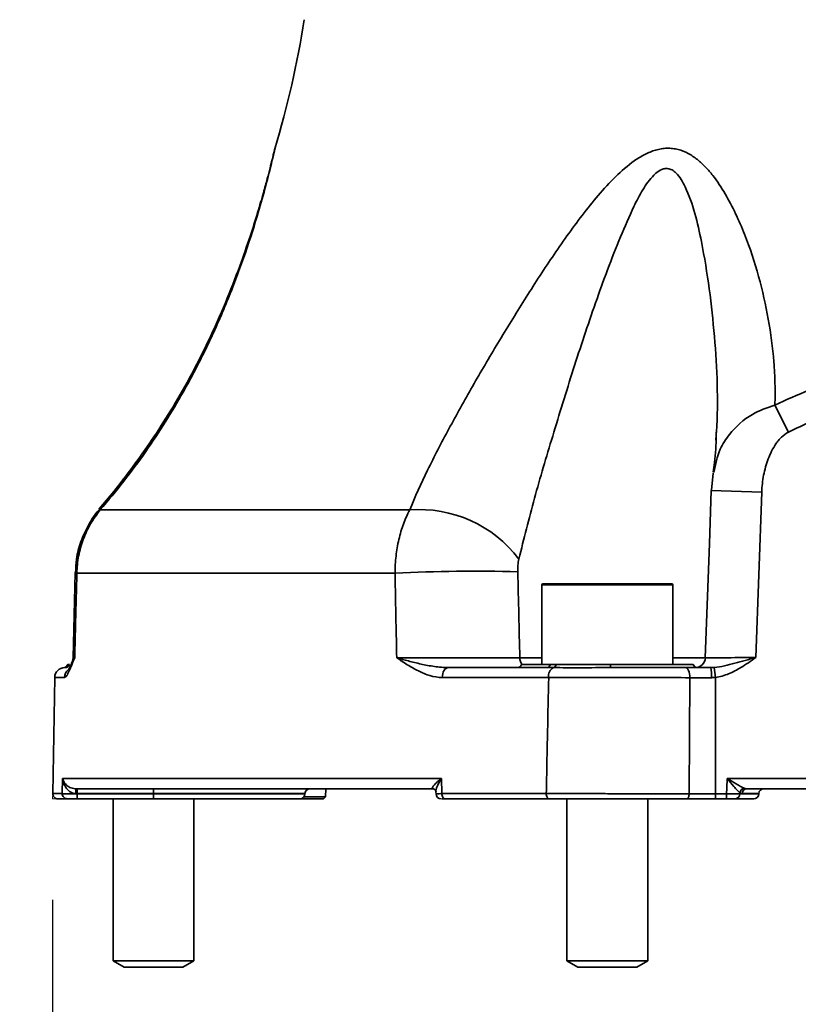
# Model space of a CAD drawing. Header units: millimetres. Extents: x 0 to 297, y 0 to 209.
# Tile 6 of 39: x 81.72 to 89.44, y 16.6 to 26.36. Entities that reach past the tile are written whole.
import ezdxf

# ---------------------------------------------------------------- set-up
doc = ezdxf.new("R2010")
doc.units = ezdxf.units.MM
doc.linetypes.add('CENTERX2', pattern=[20.32, 12.7, -2.54, 2.54, -2.54])
doc.layers.add('图层0', color=7, linetype='Continuous')
doc.styles.add('SLDTEXTSTYLE2', font='TXT', dxfattribs={"width": 0.7})
doc.dimstyles.new('SLDDIMSTYLE0', dxfattribs={"dimtxt": 4.5, "dimasz": 3, "dimexe": 0, "dimexo": 0.0625, "dimgap": 1.125, "dimtad": 2, "dimlfac": 10, "dimrnd": 1e-09, "dimzin": 12, "dimdsep": 46, "dimtxsty": 'SLDTEXTSTYLE2', "dimsah": 1, "dimcen": 0.09, "dimadec": 0, "dimazin": 3, "dimtfac": 1, "dimtofl": 0, "dimtmove": 0, "dimatfit": 3, "dimfxl": 0, "dimfrac": 2, "dimtolj": 1, "dimtzin": 12, "dimarcsym": 0})
doc.dimstyles.new('SLDDIMSTYLE12', dxfattribs={"dimtxt": 4.5, "dimasz": 3, "dimexe": 0, "dimexo": 0.0625, "dimgap": 1.125, "dimtad": 0, "dimtih": 1, "dimtoh": 1, "dimlfac": 2, "dimrnd": 1e-09, "dimzin": 12, "dimdsep": 46, "dimtxsty": 'SLDTEXTSTYLE2', "dimblk1": 'NONE', "dimblk2": 'NONE', "dimsah": 1, "dimcen": 0, "dimadec": 0, "dimazin": 3, "dimtfac": 1, "dimtmove": 0, "dimatfit": 3, "dimldrblk": 'NONE', "dimfxl": 0, "dimfrac": 2, "dimtolj": 1, "dimtzin": 12, "dimarcsym": 0})
doc.dimstyles.new('SLDDIMSTYLE6', dxfattribs={"dimtxt": 3.5, "dimasz": 3, "dimexe": 0, "dimexo": 0.0625, "dimgap": 0.875, "dimtad": 0, "dimtih": 1, "dimtoh": 1, "dimlfac": 3, "dimrnd": 1e-09, "dimzin": 12, "dimdsep": 46, "dimtxsty": 'SLDTEXTSTYLE2', "dimblk1": 'NONE', "dimblk2": 'NONE', "dimsah": 1, "dimcen": 0, "dimadec": 0, "dimazin": 3, "dimtol": 1, "dimtp": 0.03, "dimtfac": 1, "dimtmove": 0, "dimatfit": 3, "dimldrblk": 'NONE', "dimfxl": 0, "dimfrac": 2, "dimtolj": 1, "dimarcsym": 0})

# ---------------------------------------------------------------- blocks, each defined once
blk = doc.blocks.new('_D')
at = {"layer": '图层0'}
for p, q in [((82.0444, 17.6365), (82.0444, 9.395)), ((102.0444, 17.6365), (102.0444, 9.395)), ((102.0444, 10.395), (82.0444, 10.395))]:
    blk.add_line(p, q, dxfattribs=at)
for points in [[(82.0444, 10.395), (85.0444, 9.945), (85.0444, 10.845)], [(102.0444, 10.395), (99.0444, 10.845), (99.0444, 9.945)]]:
    blk.add_solid(points, dxfattribs=at)
at = {"layer": '图层0', "char_height": 4.5, "attachment_point": 1, "style": 'SLDTEXTSTYLE2'}
for s, insert in [('%%c', (85.6285, 16.1958)), ('200', (90.6041, 16.1958))]:
    blk.add_mtext(s, dxfattribs=dict(at, insert=insert))
blk = doc.blocks.new('_D_4')
at = {"layer": '图层0'}
for p, q in [((69.6844, 44.6365), (48.2645, 44.6365)), ((49.2645, 18.6365), (49.2645, 44.6365)), ((81.0953, 18.6365), (48.2645, 18.6365))]:
    blk.add_line(p, q, dxfattribs=at)
for points in [[(49.2645, 44.6365), (48.8145, 41.6365), (49.7145, 41.6365)], [(49.2645, 18.6365), (49.7145, 21.6365), (48.8145, 21.6365)]]:
    blk.add_solid(points, dxfattribs=at)
at = {"layer": '图层0', "insert": (43.4636, 27.7083), "char_height": 4.5, "attachment_point": 1, "rotation": 90, "style": 'SLDTEXTSTYLE2'}
blk.add_mtext('260', dxfattribs=at)
blk = doc.blocks.new('_D_5')
at = {"layer": '图层0'}
for p, q in [((88.8278, 193.8365), (40.984, 193.8365)), ((41.984, 193.8365), (41.984, 18.6365)), ((81.0953, 18.6365), (40.984, 18.6365))]:
    blk.add_line(p, q, dxfattribs=at)
for start, end in [(63.43495, 116.56505), (243.43495, 296.56505)]:
    blk.add_arc((39.3652, 106.2365), 5.8557, start, end, dxfattribs=at)
for points in [[(41.984, 193.8365), (41.534, 190.8365), (42.434, 190.8365)], [(41.984, 18.6365), (42.434, 21.6365), (41.534, 21.6365)]]:
    blk.add_solid(points, dxfattribs=at)
at = {"layer": '图层0', "insert": (36.1832, 100.999), "char_height": 4.5, "attachment_point": 1, "rotation": 90, "style": 'SLDTEXTSTYLE2'}
blk.add_mtext('1752', dxfattribs=at)
blk = doc.blocks.new('_D_9')
at = {"layer": '图层0'}
for p, q in [((75.2344, 99.2365), (75.2344, 91.476)), ((75.2344, 92.476), (54.7176, 92.476)), ((75.2344, 92.476), (92.0444, 92.476))]:
    blk.add_line(p, q, dxfattribs=at)
for points in [[(75.2344, 92.476), (78.2344, 92.026), (78.2344, 92.926)], [(92.0444, 92.476), (89.0444, 92.926), (89.0444, 92.026)]]:
    blk.add_solid(points, dxfattribs=at)
at = {"layer": '图层0', "insert": (54.7176, 98.2768), "char_height": 4.5, "attachment_point": 1, "style": 'SLDTEXTSTYLE2'}
blk.add_mtext('168.1', dxfattribs=at)
blk = doc.blocks.new('_D_10')
at = {"layer": '图层0'}
for p, q in [((72.1844, 37.7365), (72.1844, 30.6365)), ((72.1844, 31.6365), (54.7176, 31.6365)), ((72.1844, 31.6365), (92.0444, 31.6365))]:
    blk.add_line(p, q, dxfattribs=at)
for points in [[(72.1844, 31.6365), (75.1844, 31.1865), (75.1844, 32.0865)], [(92.0444, 31.6365), (89.0444, 32.0865), (89.0444, 31.1865)]]:
    blk.add_solid(points, dxfattribs=at)
at = {"layer": '图层0', "insert": (54.7176, 37.4373), "char_height": 4.5, "attachment_point": 1, "style": 'SLDTEXTSTYLE2'}
blk.add_mtext('198.6', dxfattribs=at)
blk = doc.blocks.new('SW_SYMBOL_HOLE_DEPTH')
at = {"layer": '图层0', "color": 0}
for p, q in [((0, 875), (800, 875)), ((400, 875), (400, 75)), ((100, 555), (400, 75)), ((700, 555), (400, 75))]:
    blk.add_line(p, q, dxfattribs=at)
blk = doc.blocks.new('_D_21')
at = {"layer": '图层0'}
blk.add_line((195.0973, 122.1396), (174.0437, 122.1396), dxfattribs=at)
at = {"layer": '图层0', "xscale": 0.004072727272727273, "yscale": 0.004072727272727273, "zscale": 0.004072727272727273}
blk.add_blockref('SW_SYMBOL_HOLE_DEPTH', (187.8067, 122.426), dxfattribs=at)
at = {"layer": '图层0', "attachment_point": 1, "style": 'SLDTEXTSTYLE2'}
for s, insert, char_height in [('0.03', (183.1512, 127.2914), 2), ('+', (181.9873, 127.2914), 2), ('%%c', (174.0437, 126.6514), 3.5), ('4', (177.9137, 126.6514), 3.5), ('6', (191.473, 126.6514), 3.5), ('0', (183.1512, 124.9636), 2)]:
    blk.add_mtext(s, dxfattribs=dict(at, insert=insert, char_height=char_height))
blk = doc.blocks.new('_None')
blk = doc.blocks.new('_D_27')
at = {"layer": '图层0'}
blk.add_line((171.8805, 92.4028), (149.6049, 92.4028), dxfattribs=at)
at = {"layer": '图层0', "char_height": 4.5, "attachment_point": 1, "style": 'SLDTEXTSTYLE2'}
for s, insert in [('%%c', (160.0799, 98.2036)), ('PCD', (149.6049, 98.2036)), ('50', (165.0555, 98.2036))]:
    blk.add_mtext(s, dxfattribs=dict(at, insert=insert))

msp = doc.modelspace()

# ---------------------------------------------------------------- linework, layer by layer
at = {"color": 7, "linetype": 'Continuous', "lineweight": 35}
for p, q in [((89.205916, 22.538324), (89.339254, 22.268478)), ((88.622453, 22.241138), (88.6211, 22.189921)), ((88.592797, 21.864516), (88.575779, 21.693444)), ((89.07493, 21.675064), (89.016534, 20.036468)), ((82.517231, 21.498403), (85.584558, 21.498403)), ((82.268908, 20.878129), (82.248032, 20.034284)), ((85.439193, 20.872172), (82.284686, 20.872172)), ((86.894396, 20.756468), (86.894396, 19.966468)), ((86.904396, 20.766468), (88.184396, 20.766468)), ((88.194396, 19.966468), (88.194396, 20.756468)), ((82.167013, 19.936468), (82.185365, 19.936468)), ((82.211895, 19.966468), (82.194396, 19.966468)), ((85.968648, 19.936468), (86.949095, 19.936468)), ((86.694396, 19.966468), (86.979547, 19.966468)), ((86.979547, 19.966468), (87.035587, 19.966468)), ((87.035587, 19.966468), (87.576034, 19.966468)), ((87.576034, 19.966468), (88.394396, 19.966468)), ((88.319558, 19.936468), (88.570362, 19.936468)), ((88.615806, 19.839378), (88.603786, 19.937923)), ((82.065373, 19.838213), (82.045284, 18.687341)), ((86.96288, 19.838213), (85.907156, 19.838213)), ((88.361879, 19.836468), (88.35563, 18.686468)), ((88.576854, 19.836468), (88.361879, 19.836468)), ((88.615806, 19.839378), (88.615806, 18.686468)), ((82.139883, 18.687341), (82.143285, 18.838213)), ((82.143285, 18.838213), (85.900865, 18.838213)), ((85.900865, 18.838213), (85.903801, 18.687341)), ((88.732302, 18.836468), (95.35649, 18.836468)), ((85.814151, 18.736468), (82.270184, 18.736468)), ((82.288637, 18.736468), (82.288637, 18.688213)), ((83.044396, 18.736468), (83.044396, 18.688213)), ((84.750865, 18.656456), (84.753659, 18.736468)), ((85.814151, 18.736468), (85.816497, 18.736401)), ((95.162406, 18.736468), (88.926386, 18.736468)), ((82.189402, 18.636468), (82.095276, 18.636468)), ((82.288637, 18.688213), (82.288559, 18.684723)), ((82.288559, 18.636468), (82.288559, 18.684723)), ((82.288559, 18.684723), (83.044396, 18.684723)), ((83.044396, 18.636468), (82.288559, 18.636468)), ((83.044396, 18.688213), (82.288637, 18.688213)), ((82.644396, 18.636468), (82.644396, 17.028966)), ((83.044396, 18.688213), (83.044396, 18.684723)), ((83.044396, 18.684723), (83.044396, 18.636468)), ((84.496112, 18.636468), (83.044396, 18.636468)), ((83.444396, 17.028966), (83.444396, 18.636468)), ((84.729431, 18.636468), (84.496112, 18.636468)), ((84.536102, 18.656456), (84.750865, 18.656456)), ((84.546081, 18.684723), (84.546203, 18.688213)), ((84.729431, 18.636468), (84.750865, 18.656456)), ((85.845417, 18.708949), (85.845949, 18.680966)), ((85.903801, 18.687341), (86.938942, 18.687341)), ((86.964468, 18.636468), (85.934502, 18.636468)), ((87.144396, 18.636468), (87.144396, 17.028966)), ((87.944396, 17.028966), (87.944396, 18.636468)), ((88.615806, 18.636468), (88.333949, 18.636468)), ((88.35563, 18.686468), (88.615806, 18.686468)), ((88.615806, 18.636468), (88.615806, 18.686468)), ((88.615806, 18.686468), (88.726316, 18.686468)), ((88.726316, 18.636468), (88.615806, 18.636468)), ((88.726316, 18.686468), (88.726316, 18.636468)), ((88.996112, 18.636468), (88.813847, 18.636468)), ((88.857994, 18.695746), (88.857542, 18.684723)), ((89.046081, 18.684723), (89.046203, 18.688213)), ((82.644396, 17.028966), (82.752646, 16.966468)), ((82.644397, 17.028966), (83.444396, 17.028966)), ((83.336146, 16.966468), (83.444396, 17.028966)), ((87.144396, 17.028966), (87.252646, 16.966468)), ((87.144396, 17.028966), (87.343705, 17.028966)), ((87.343705, 17.028966), (87.944396, 17.028966)), ((87.836146, 16.966468), (87.944396, 17.028966)), ((82.752647, 16.966468), (83.336146, 16.966468)), ((87.252646, 16.966468), (87.398017, 16.966468)), ((87.398017, 16.966468), (87.836146, 16.966468))]:
    msp.add_line(p, q, dxfattribs=at)
at = {"color": 8, "linetype": 'Continuous', "lineweight": 35}
for p, q in [((88.575247, 21.692858), (89.07493, 21.675064)), ((82.510056, 21.504685), (82.517231, 21.498403)), ((82.26865, 20.878111), (82.284686, 20.872172)), ((88.194396, 20.756468), (86.894396, 20.756468)), ((86.676444, 20.032978), (86.894396, 20.032978)), ((88.194396, 20.032978), (88.533271, 20.032978)), ((82.167013, 19.936468), (82.162372, 19.936333)), ((82.16135, 19.838213), (82.065373, 19.838213)), ((82.045284, 18.687341), (82.139883, 18.687341)), ((84.546203, 18.688213), (83.044396, 18.688213)), ((83.044396, 18.684723), (84.546081, 18.684723)), ((88.857542, 18.684723), (89.046081, 18.684723)), ((89.046203, 18.688213), (88.881884, 18.688213))]:
    msp.add_line(p, q, dxfattribs=at)
at = {"color": 7, "linetype": 'CENTERX2', "lineweight": 18}
msp.add_line((82.045284, 18.687341), (82.044396, 18.636468), dxfattribs=at)
at = {"color": 7, "linetype": 'Continuous', "lineweight": 18}
msp.add_line((82.095276, 18.636468), (82.044396, 18.636468), dxfattribs=at)
at = {"color": 7, "linetype": 'Continuous', "lineweight": 35, "flags": 128}
for points in [[(88.575244, 21.692859), (88.556457, 21.165351), (88.516072, 20.033194)], [(85.968648, 19.936468), (85.956781, 19.934589), (85.945361, 19.929022), (85.934815, 19.919977), (85.925541, 19.907793), (85.917887, 19.892929), (85.912141, 19.875943), (85.908519, 19.857473), (85.907156, 19.838213)], [(88.319558, 19.936468), (88.327814, 19.934547), (88.335754, 19.928856), (88.34307, 19.919615), (88.349484, 19.907179), (88.354747, 19.892025), (88.358658, 19.874736), (88.361066, 19.855977), (88.361879, 19.836468)], [(88.726316, 18.686468), (88.728505, 18.741301), (88.732302, 18.836468)], [(85.934502, 18.636468), (85.928446, 18.63745), (85.922628, 18.640358), (85.917276, 18.645077), (85.912601, 18.651423), (85.908787, 18.659145), (85.905982, 18.66794), (85.904299, 18.677464), (85.903801, 18.687341)], [(86.964468, 18.636468), (86.959433, 18.63745), (86.954595, 18.640358), (86.950146, 18.645077), (86.946259, 18.651423), (86.943087, 18.659145), (86.940756, 18.66794), (86.939356, 18.677464), (86.938942, 18.687341)], [(88.333949, 18.636468), (88.338178, 18.637429), (88.342246, 18.640274), (88.345994, 18.644895), (88.34928, 18.651113), (88.351976, 18.65869), (88.35398, 18.667334), (88.355213, 18.676714), (88.35563, 18.686468)]]:
    msp.add_lwpolyline(points, dxfattribs=at)
at = {"color": 7, "linetype": 'Continuous', "lineweight": 35}
for centre, radius, start, end in [((74.665058, 27.935238), 10, 343.3864585, 350.9181901), ((85.683, 20.270287), 1.232055, 36.9778493, 94.5828312), ((86.226502, 5.304065), 15.588002, 88.4185464, 92.8950895), ((86.904396, 20.756468), 0.01, 90, 180), ((88.184396, 20.756468), 0.01, 0, 90), ((82.147718, 20.036468), 0.1, 338.7560183, 359.6137771), ((88.416153, 20.036468), 0.1, 270.0314581, 358.6642453), ((82.165357, 19.836468), 0.1, 90, 179), ((82.166757, 19.985424), 0.048956, 270.2985708, 337.2200961), ((86.64857, 19.986468), 0.05, 270, 336.4218215), ((86.943942, 19.972154), 0.036056, 278.2155281, 350.9267411), ((87.055811, 19.853852), 0.094238, 119.1121417, 189.5524979), ((86.999283, 19.971205), 0.036612, 286.9593044, 352.5669867), ((87.742242, 19.96087), 0.166302, 178.0707999, 188.437502), ((88.440222, 19.986468), 0.05, 203.5781785, 258.5155753), ((88.186897, 19.861363), 0.390751, 356.3472295, 11.08165), ((82.141741, 18.699821), 0.133568, 354.9668149, 15.9246908), ((84.596173, 18.686468), 0.05, 90, 178), ((88.912911, 18.687028), 0.055605, 101.6387004, 170.9801636), ((88.929154, 18.689268), 0.047282, 93.355778, 181.2779461), ((89.096173, 18.686468), 0.05, 90, 178), ((82.095276, 18.686468), 0.05, 179, 270), ((82.189646, 18.686242), 0.049775, 178.7354688, 269.7200263), ((84.496112, 18.686468), 0.05, 270, 358), ((85.895853, 18.686468), 0.05, 181.4552432, 270.0112606), ((88.81064, 18.683283), 0.046925, 273.9186866, 1.7584979), ((88.996112, 18.686468), 0.05, 270, 358)]:
    msp.add_arc(centre, radius, start, end, dxfattribs=at)
at = {"color": 8, "linetype": 'Continuous', "lineweight": 35}
for centre, radius, start, end in [((86.784317, 20.035174), 0.107895, 181.1660123, 219.5522305), ((82.261576, 19.836639), 0.100238, 126.1373307, 179.0998277)]:
    msp.add_arc(centre, radius, start, end, dxfattribs=at)
for points, knots in [([(84.248076, 25.076092), (84.248446, 25.077704), (84.249547, 25.082507), (84.238018, 25.03222), (84.207996, 24.905239), (84.15145, 24.683311), (84.063259, 24.37194), (83.941547, 23.9954), (83.776266, 23.558392), (83.578456, 23.113553), (83.318153, 22.613896), (83.037902, 22.168117), (82.753711, 21.78059), (82.596047, 21.592452), (82.517231, 21.498403)], [0, 0, 0, 0, 0.015785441, 0.047020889, 0.100198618, 0.173003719, 0.247849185, 0.356973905, 0.466168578, 0.579186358, 0.692173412, 0.843724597, 0.92187841, 1, 1, 1, 1]), ([(88.623133, 22.236629), (88.623987, 22.248551), (88.647157, 22.571804), (88.618989, 23.21842), (88.527089, 23.941751), (88.417383, 24.438108), (88.337795, 24.669096), (88.255539, 24.815237), (88.194821, 24.864497), (88.157641, 24.881073), (88.122273, 24.884916), (88.073867, 24.87144), (88.036727, 24.846039), (87.969481, 24.78258), (87.891523, 24.672531), (87.785734, 24.464169), (87.624026, 24.091889), (87.423518, 23.551), (87.204096, 22.888695), (87.00531, 22.240905), (86.815478, 21.611879), (86.716643, 21.211477), (86.667249, 21.011376)], [0, 0, 0, 0, 0.00530432, 0.14382228, 0.28225325, 0.32412187, 0.36582219, 0.39054601, 0.39884104, 0.40257522, 0.41018613, 0.41551993, 0.42571034, 0.42967203, 0.45549599, 0.48159666, 0.52694923, 0.62367109, 0.72059008, 0.81739503, 0.90874264, 1, 1, 1, 1]), ([(88.600492, 21.870686), (88.615812, 21.949214), (88.641991, 22.083394), (88.772807, 22.282038), (88.950298, 22.449493), (89.128659, 22.511476), (89.205916, 22.538324)], [0, 0, 0, 0, 0.2624026, 0.44835972, 0.76105681, 1, 1, 1, 1]), ([(82.24169, 19.999739), (82.24531, 20.007994), (82.250134, 20.018993), (82.259845, 20.030757), (82.262763, 20.034091), (82.263203, 20.034587), (82.263324, 20.034723)], [0, 0, 0, 0, 0.71922619, 0.95830964, 0.98853786, 1, 1, 1, 1]), ([(82.258019, 20.034019), (82.254464, 20.034145), (82.248475, 20.034357), (82.259032, 20.034617), (82.263324, 20.034723)], [0, 0, 0, 0, 0.59342138, 1, 1, 1, 1]), ([(88.522841, 20.032952), (88.521145, 20.03294), (88.515104, 20.032897), (88.563951, 20.033245), (88.663108, 20.033951), (88.805487, 20.034965), (88.930679, 20.035857), (89.001611, 20.036362), (89.016534, 20.036468)], [0, 0, 0, 0, 0.08380446, 0.29840505, 0.51304824, 0.72781749, 0.94273528, 1, 1, 1, 1]), ([(85.900865, 18.838213), (85.900729, 18.838013), (85.895034, 18.829616), (85.875936, 18.799696), (85.855077, 18.756269), (85.843898, 18.720175), (85.845792, 18.710109), (85.845976, 18.709127)], [0, 0, 0, 0, 0.00427647, 0.17919986, 0.63553437, 0.96444451, 1, 1, 1, 1]), ([(85.847967, 18.685531), (85.847491, 18.685621), (85.845951, 18.685911), (85.861524, 18.686498), (85.884281, 18.687021), (85.900549, 18.687287), (85.903801, 18.687341)], [0, 0, 0, 0, 0.16585127, 0.53648956, 0.90732305, 1, 1, 1, 1])]:
    msp.add_open_spline(points, degree=3, knots=knots, dxfattribs=at)
at = {"color": 7, "linetype": 'Continuous', "lineweight": 35}
for points, knots in [([(84.247808, 25.076091), (84.246255, 25.070821), (84.243747, 25.062312), (84.24118, 25.052256), (84.240035, 25.047692), (84.239577, 25.045839), (84.239206, 25.044328), (84.238739, 25.042415), (84.237907, 25.038969), (84.236427, 25.032874), (84.235303, 25.028245)], [0, 0, 0, 0, 0.129272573, 0.208752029, 0.23813142, 0.260013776, 0.288480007, 0.342167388, 0.500379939, 1, 1, 1, 1]), ([(85.584558, 21.498403), (85.637363, 21.627594), (85.697486, 21.759056), (85.82806, 22.026672), (85.898549, 22.162823), (86.010274, 22.370541), (86.048525, 22.440361), (86.126862, 22.581146), (86.167021, 22.652235), (86.289172, 22.865632), (86.372998, 23.008437), (86.54506, 23.294915), (86.63341, 23.438775), (86.813322, 23.723773), (86.905064, 23.865301), (87.094314, 24.144942), (87.191679, 24.283149), (87.346424, 24.485035), (87.399395, 24.551261), (87.508967, 24.679401), (87.56592, 24.741757), (87.684521, 24.857792), (87.746093, 24.91164), (87.845025, 24.981055), (87.879117, 25.002268), (87.950613, 25.039075), (87.987074, 25.054136), (88.042852, 25.070196), (88.061755, 25.074477), (88.099315, 25.080493), (88.136637, 25.083997), (88.17348, 25.082415), (88.210081, 25.078273), (88.228263, 25.074904), (88.281236, 25.06138), (88.315117, 25.047674), (88.379127, 25.013421), (88.409023, 24.993096), (88.465702, 24.947833), (88.492596, 24.922752), (88.54333, 24.86975), (88.567111, 24.841931), (88.634888, 24.755627), (88.675381, 24.69435), (88.75023, 24.567389), (88.784532, 24.501655), (88.848402, 24.367182), (88.877756, 24.298832), (88.959162, 24.092653), (89.004909, 23.953222), (89.082796, 23.672754), (89.114851, 23.531672), (89.16557, 23.248747), (89.184219, 23.106892), (89.201155, 22.893737), (89.20495, 22.822619), (89.208532, 22.680242), (89.208302, 22.608902), (89.205916, 22.538324)], [0, 0, 0, 0, 0.0625, 0.0625, 0.125, 0.125, 0.15625, 0.15625, 0.1875, 0.1875, 0.25, 0.25, 0.3125, 0.3125, 0.375, 0.375, 0.4375, 0.4375, 0.46875, 0.46875, 0.5, 0.5, 0.53125, 0.53125, 0.546875, 0.546875, 0.5625, 0.5625, 0.5703125, 0.5703125, 0.578125, 0.5859375, 0.5859375, 0.59375, 0.59375, 0.609375, 0.609375, 0.625, 0.625, 0.640625, 0.640625, 0.65625, 0.65625, 0.6875, 0.6875, 0.71875, 0.71875, 0.75, 0.75, 0.8125, 0.8125, 0.875, 0.875, 0.9375, 0.9375, 0.96875, 0.96875, 1, 1, 1, 1]), ([(84.238191, 25.040113), (84.238196, 25.040133), (84.238321, 25.040656), (84.23711, 25.035618), (84.232523, 25.016759), (84.220179, 24.966665), (84.200051, 24.886652), (84.171554, 24.776326), (84.131337, 24.628837), (84.075226, 24.436556), (83.998146, 24.192126), (83.894029, 23.893038), (83.759227, 23.54813), (83.593222, 23.17511), (83.412299, 22.817648), (83.221345, 22.488126), (83.030906, 22.192351), (82.837591, 21.920247), (82.663742, 21.693254), (82.550807, 21.560424), (82.506093, 21.507832)], [0, 0, 0, 0, 0.00032021, 0.00837835, 0.02808555, 0.05387529, 0.08392069, 0.11928295, 0.16116429, 0.21615986, 0.28033169, 0.35766955, 0.4524068, 0.549363, 0.64723489, 0.73171144, 0.81104185, 0.88516511, 0.9545338, 1, 1, 1, 1]), ([(89.205916, 22.538324), (89.430171, 22.639841), (89.656429, 22.735133), (90.114787, 22.907542), (90.346889, 22.984654), (90.701087, 23.08151), (90.820164, 23.11065), (91.000521, 23.148939), (91.060931, 23.160798), (91.182369, 23.182588), (91.243506, 23.192534), (91.54935, 23.236942), (91.793914, 23.25528), (92.282812, 23.255868), (92.527146, 23.238121), (92.893481, 23.185817), (93.015593, 23.164096), (93.257053, 23.113355), (93.376765, 23.084294), (93.733232, 22.987413), (93.967442, 22.909878), (94.430145, 22.736099), (94.657765, 22.640229), (94.882876, 22.538324)], [0, 0, 0, 0, 0.125, 0.125, 0.25, 0.25, 0.3125, 0.3125, 0.34375, 0.34375, 0.375, 0.375, 0.5, 0.5, 0.625, 0.625, 0.6875, 0.6875, 0.75, 0.75, 0.875, 0.875, 1, 1, 1, 1]), ([(94.749538, 22.268478), (94.537003, 22.373497), (94.322359, 22.47262), (93.886663, 22.652957), (93.665612, 22.734173), (93.327142, 22.836735), (93.213165, 22.867698), (93.04017, 22.90847), (92.982167, 22.921115), (92.865431, 22.944367), (92.806664, 22.954974), (92.51338, 23.002198), (92.278623, 23.021631), (91.808834, 23.021558), (91.573802, 23.002049), (91.279849, 22.954579), (91.221119, 22.943946), (91.10462, 22.920689), (91.046728, 22.908045), (90.874047, 22.867283), (90.760255, 22.836338), (90.422277, 22.733847), (90.201473, 22.6527), (89.766171, 22.472497), (89.551673, 22.37344), (89.339254, 22.268478)], [0, 0, 0, 0, 0.125, 0.125, 0.25, 0.25, 0.3125, 0.3125, 0.34375, 0.34375, 0.375, 0.375, 0.5, 0.5, 0.625, 0.625, 0.65625, 0.65625, 0.6875, 0.6875, 0.75, 0.75, 0.875, 0.875, 1, 1, 1, 1]), ([(89.339254, 22.268478), (89.31354, 22.255772), (89.29123, 22.238735), (89.260785, 22.209336), (89.251119, 22.198802), (89.233029, 22.177038), (89.224569, 22.165783), (89.200605, 22.131116), (89.186501, 22.106812), (89.161076, 22.056429), (89.149805, 22.030376), (89.120043, 21.951619), (89.105205, 21.897757), (89.083635, 21.787833), (89.076941, 21.731527), (89.07493, 21.675064)], [0, 0, 0, 0, 0.125, 0.125, 0.1875, 0.1875, 0.25, 0.25, 0.375, 0.375, 0.5, 0.5, 0.75, 0.75, 1, 1, 1, 1]), ([(83.031467, 22.198388), (82.969762, 22.10951), (82.848465, 21.934798), (82.671316, 21.704309), (82.554018, 21.565772), (82.505403, 21.508355)], [0, 0, 0, 0, 0.377453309, 0.741983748, 1, 1, 1, 1]), ([(88.624251, 22.236543), (88.621695, 22.145566), (88.618189, 22.020768), (88.597916, 21.904152), (88.592422, 21.872548)], [0, 0, 0, 0, 0.72898939, 1, 1, 1, 1]), ([(82.511325, 21.504569), (82.508288, 21.501572), (82.462871, 21.456769), (82.396625, 21.349635), (82.32053, 21.18788), (82.277332, 21.027401), (82.27343, 20.923087), (82.27175, 20.878166)], [0, 0, 0, 0, 0.01869731, 0.27955962, 0.54326528, 0.80331678, 1, 1, 1, 1]), ([(82.517231, 21.498403), (82.480733, 21.4545), (82.448462, 21.408099), (82.392013, 21.31052), (82.367835, 21.259342), (82.327935, 21.152), (82.312736, 21.097185), (82.291671, 20.986016), (82.285765, 20.929553), (82.284686, 20.872172)], [0, 0, 0, 0, 0.25, 0.25, 0.5, 0.5, 0.75, 0.75, 1, 1, 1, 1]), ([(85.439193, 20.872172), (85.439494, 20.929552), (85.442889, 20.985989), (85.455608, 21.097056), (85.464932, 21.151687), (85.489797, 21.259067), (85.505023, 21.310405), (85.54074, 21.408079), (85.561252, 21.4545), (85.584558, 21.498403)], [0, 0, 0, 0, 0.25, 0.25, 0.5, 0.5, 0.75, 0.75, 1, 1, 1, 1]), ([(86.667249, 21.011376), (86.662785, 20.991894), (86.660024, 20.971363), (86.656706, 20.929106), (86.656204, 20.907729), (86.6567, 20.88613)], [0, 0, 0, 0, 0.5, 0.5, 1, 1, 1, 1]), ([(82.284686, 20.872172), (82.280602, 20.712349), (82.276522, 20.552526), (82.272446, 20.392703), (82.269403, 20.273376), (82.266362, 20.154049), (82.263324, 20.034723)], [0, 0, 0, 0, 0.00479971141, 0.00479971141, 0.00479971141, 0.00838327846, 0.00838327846, 0.00838327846, 0.00838327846]), ([(85.456121, 20.034723), (85.453691, 20.154049), (85.451269, 20.273376), (85.448854, 20.392703), (85.44562, 20.552526), (85.4424, 20.712349), (85.439193, 20.872172)], [0.00098358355, 0.00098358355, 0.00098358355, 0.00098358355, 0.00456715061, 0.00456715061, 0.00456715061, 0.00936686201, 0.00936686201, 0.00936686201, 0.00936686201]), ([(82.16135, 19.838213), (82.168624, 19.838213), (82.17628, 19.845314), (82.192303, 19.868295), (82.200659, 19.884306), (82.217727, 19.921357), (82.226494, 19.942512), (82.240012, 19.976133), (82.244577, 19.987652), (82.253844, 20.011017), (82.258571, 20.022927), (82.263324, 20.034723)], [0, 0, 0, 0, 0.25, 0.25, 0.5, 0.5, 0.75, 0.75, 0.875, 0.875, 1, 1, 1, 1]), ([(85.907156, 19.838213), (85.865703, 19.838213), (85.825432, 19.845314), (85.746504, 19.868295), (85.707942, 19.884306), (85.633336, 19.921357), (85.597036, 19.942512), (85.543578, 19.976133), (85.525934, 19.987652), (85.490877, 20.011017), (85.473372, 20.022927), (85.456121, 20.034723)], [0, 0, 0, 0, 0.25, 0.25, 0.5, 0.5, 0.75, 0.75, 0.875, 0.875, 1, 1, 1, 1]), ([(85.968648, 19.936468), (85.921581, 19.936468), (85.875331, 19.940958), (85.784545, 19.953777), (85.740129, 19.962214), (85.654056, 19.980879), (85.612223, 19.991179), (85.531703, 20.012541), (85.492931, 20.023646), (85.456121, 20.034723)], [0, 0, 0, 0, 0.25, 0.25, 0.5, 0.5, 0.75, 0.75, 1, 1, 1, 1]), ([(85.456121, 20.034723), (85.478433, 20.034578), (85.501876, 20.034437), (85.550349, 20.034164), (85.575336, 20.034034), (85.626768, 20.033783), (85.653215, 20.033663), (85.707581, 20.033434), (85.73566, 20.033324), (85.821023, 20.033015), (85.878815, 20.032839), (85.966801, 20.032618), (85.996487, 20.032552), (86.055668, 20.032435), (86.084925, 20.032385), (86.171727, 20.032261), (86.228526, 20.032212), (86.338558, 20.032182), (86.390181, 20.032203), (86.486846, 20.032312), (86.53215, 20.032402), (86.611759, 20.032643), (86.646653, 20.032795), (86.676444, 20.032978)], [0, 0, 0, 0, 0.0625, 0.0625, 0.125, 0.125, 0.1875, 0.1875, 0.25, 0.25, 0.375, 0.375, 0.4375, 0.4375, 0.5, 0.5, 0.625, 0.625, 0.75, 0.75, 0.875, 0.875, 1, 1, 1, 1]), ([(88.603786, 19.937923), (88.638166, 19.940664), (88.672235, 19.946697), (88.740226, 19.961186), (88.77412, 19.969703), (88.842362, 19.987677), (88.876704, 19.997165), (88.946142, 20.016564), (88.981478, 20.026559), (89.016534, 20.036468)], [0, 0, 0, 0, 0.25, 0.25, 0.5, 0.5, 0.75, 0.75, 1, 1, 1, 1]), ([(88.867559, 19.936468), (88.893084, 19.951874), (88.918086, 19.96823), (88.967573, 20.00188), (88.991883, 20.019054), (89.016534, 20.036468)], [0, 0, 0, 0, 0.5, 0.5, 1, 1, 1, 1]), ([(82.195519, 19.971373), (82.194827, 19.968652), (82.19302, 19.961547), (82.186169, 19.952486), (82.17757, 19.944824), (82.169582, 19.940372), (82.164116, 19.938346), (82.162327, 19.937892), (82.162181, 19.937855)], [0, 0, 0, 0, 0.16518634, 0.43130566, 0.65636137, 0.844061, 0.98727038, 1, 1, 1, 1]), ([(82.240723, 19.999792), (82.239924, 19.997767), (82.231085, 19.975371), (82.218684, 19.945446), (82.203832, 19.91623), (82.201666, 19.913157), (82.200808, 19.911939)], [0, 0, 0, 0, 0.04250608, 0.47023324, 0.7900717, 1, 1, 1, 1]), ([(87.57774, 19.936468), (87.476477, 19.936468), (87.377262, 19.93524), (87.232455, 19.93489), (87.185337, 19.934986), (87.094888, 19.935495), (87.051515, 19.935901), (87.009963, 19.936185)], [0, 0, 0, 0, 0.5, 0.5, 0.75, 0.75, 1, 1, 1, 1]), ([(87.57774, 19.936468), (87.640683, 19.936468), (87.703747, 19.936468), (87.798524, 19.936468), (87.830146, 19.936468), (87.893453, 19.936468), (87.925252, 19.936468), (88.082594, 19.936468), (88.203556, 19.936468), (88.319558, 19.936468)], [0, 0, 0, 0, 0.25, 0.25, 0.375, 0.375, 0.5, 0.5, 1, 1, 1, 1]), ([(88.615806, 19.839378), (88.638536, 19.84215), (88.660847, 19.846762), (88.704802, 19.858901), (88.726458, 19.866457), (88.78934, 19.892084), (88.829033, 19.913215), (88.867559, 19.936468)], [0, 0, 0, 0, 0.25, 0.25, 0.5, 0.5, 1, 1, 1, 1]), ([(86.938942, 18.687341), (86.943197, 18.893529), (86.94747, 19.099718), (86.951761, 19.305906), (86.955454, 19.483342), (86.95916, 19.660778), (86.96288, 19.838213)], [0.0005088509, 0.0005088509, 0.0005088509, 0.0005088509, 0.0066960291, 0.0066960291, 0.0066960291, 0.0120204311, 0.0120204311, 0.0120204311, 0.0120204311]), ([(88.361879, 19.836468), (88.251144, 19.83664), (88.136173, 19.83681), (87.957487, 19.837059), (87.896647, 19.837141), (87.775863, 19.837301), (87.715575, 19.837378), (87.595202, 19.837528), (87.535118, 19.837601), (87.41516, 19.837742), (87.355498, 19.83781), (87.238716, 19.837938), (87.181198, 19.837999), (87.069663, 19.838112), (87.015474, 19.838165), (86.96288, 19.838213)], [0, 0, 0, 0, 0.25, 0.25, 0.375, 0.375, 0.5, 0.5, 0.625, 0.625, 0.75, 0.75, 0.875, 0.875, 1, 1, 1, 1]), ([(82.270184, 18.736468), (82.249313, 18.736468), (82.231095, 18.7421), (82.200903, 18.756786), (82.188842, 18.765905), (82.169025, 18.785351), (82.161364, 18.795671), (82.149662, 18.816672), (82.145575, 18.827557), (82.143285, 18.838213)], [0, 0, 0, 0, 0.25, 0.25, 0.5, 0.5, 0.75, 0.75, 1, 1, 1, 1]), ([(82.274795, 18.688102), (82.253446, 18.68792), (82.233575, 18.69543), (82.209283, 18.711274), (82.20193, 18.717398), (82.188902, 18.730356), (82.183132, 18.737258), (82.167613, 18.758939), (82.159851, 18.774388), (82.148514, 18.805828), (82.144884, 18.822132), (82.143285, 18.838213)], [0, 0, 0, 0, 0.25, 0.25, 0.375, 0.375, 0.5, 0.5, 0.75, 0.75, 1, 1, 1, 1]), ([(85.814151, 18.736468), (85.807532, 18.736468), (85.807475, 18.7421), (85.814375, 18.756786), (85.821221, 18.765905), (85.838692, 18.785351), (85.849315, 18.795671), (85.873133, 18.816672), (85.886586, 18.827557), (85.900865, 18.838213)], [0, 0, 0, 0, 0.25, 0.25, 0.5, 0.5, 0.75, 0.75, 1, 1, 1, 1]), ([(88.857994, 18.695746), (88.850072, 18.702114), (88.840793, 18.71143), (88.82064, 18.73295), (88.810135, 18.744804), (88.777505, 18.782403), (88.754831, 18.80955), (88.732302, 18.836468)], [0, 0, 0, 0, 0.25, 0.25, 0.5, 0.5, 1, 1, 1, 1]), ([(88.901694, 18.74149), (88.890775, 18.745919), (88.878077, 18.752352), (88.850869, 18.76694), (88.836697, 18.774955), (88.792871, 18.800242), (88.762514, 18.818416), (88.732302, 18.836468)], [0, 0, 0, 0, 0.25, 0.25, 0.5, 0.5, 1, 1, 1, 1]), ([(85.815471, 18.736032), (85.817084, 18.736046), (85.821941, 18.736088), (85.837226, 18.728893), (85.845399, 18.712623), (85.845296, 18.710027), (85.845256, 18.709009)], [0, 0, 0, 0, 0.14376989, 0.43290476, 0.77752993, 1, 1, 1, 1]), ([(82.139883, 18.687341), (82.142362, 18.687114), (82.14796, 18.686874), (82.165114, 18.686377), (82.176399, 18.686129), (82.217062, 18.685412), (82.252377, 18.684994), (82.288559, 18.684723)], [0, 0, 0, 0, 0.25, 0.25, 0.5, 0.5, 1, 1, 1, 1]), ([(82.288559, 18.636468), (82.264428, 18.636468), (82.240878, 18.636468), (82.213761, 18.636468), (82.206236, 18.636468), (82.194794, 18.636468), (82.191058, 18.636468), (82.189402, 18.636468)], [0, 0, 0, 0, 0.5, 0.5, 0.75, 0.75, 1, 1, 1, 1]), ([(85.934502, 18.636468), (85.932352, 18.636468), (85.921595, 18.636468), (85.909198, 18.636468), (85.904998, 18.636468), (85.903925, 18.636468)], [0, 0, 0, 0, 0.15684087, 0.78445108, 1, 1, 1, 1]), ([(86.938942, 18.687341), (87.045596, 18.687293), (87.157769, 18.687237), (87.30465, 18.687158), (87.334365, 18.687142), (87.394483, 18.687108), (87.424967, 18.687091), (87.51626, 18.687038), (87.577236, 18.687002), (87.69941, 18.686926), (87.760608, 18.686888), (87.883231, 18.686808), (87.944844, 18.686766), (88.127112, 18.68664), (88.243857, 18.686555), (88.35563, 18.686468)], [0, 0, 0, 0, 0.25, 0.25, 0.3125, 0.3125, 0.375, 0.375, 0.5, 0.5, 0.625, 0.625, 0.75, 0.75, 1, 1, 1, 1]), ([(88.333949, 18.636468), (88.225762, 18.636468), (88.113274, 18.636468), (87.938241, 18.636468), (87.878509, 18.636468), (87.759818, 18.636468), (87.700582, 18.636468), (87.582325, 18.636468), (87.523304, 18.636468), (87.434939, 18.636468), (87.405431, 18.636468), (87.347232, 18.636468), (87.318467, 18.636468), (87.176281, 18.636468), (87.0677, 18.636468), (86.964468, 18.636468)], [0, 0, 0, 0, 0.25, 0.25, 0.375, 0.375, 0.5, 0.5, 0.625, 0.625, 0.6875, 0.6875, 0.75, 0.75, 1, 1, 1, 1]), ([(88.726316, 18.686468), (88.739747, 18.68629), (88.752878, 18.686115), (88.778551, 18.685774), (88.790998, 18.685608), (88.81383, 18.685304), (88.824516, 18.685162), (88.843021, 18.684916), (88.851029, 18.68481), (88.857542, 18.684723)], [0, 0, 0, 0, 0.25, 0.25, 0.5, 0.5, 0.75, 0.75, 1, 1, 1, 1]), ([(88.813847, 18.636468), (88.805155, 18.636468), (88.792301, 18.636468), (88.769456, 18.636468), (88.761154, 18.636468), (88.744031, 18.636468), (88.735274, 18.636468), (88.726316, 18.636468)], [0, 0, 0, 0, 0.5, 0.5, 0.75, 0.75, 1, 1, 1, 1])]:
    msp.add_open_spline(points, degree=3, knots=knots, dxfattribs=at)
for points in [[(86.6567, 20.88613), (86.663233, 20.601746), (86.669814, 20.317362), (86.676444, 20.032978)], [(87.009963, 19.936185), (86.989236, 19.936326), (86.968957, 19.936468), (86.949095, 19.936468)], [(88.570362, 19.936468), (88.581637, 19.936468), (88.592759, 19.937044), (88.603786, 19.937923)], [(88.615806, 19.839378), (88.602873, 19.837537), (88.589897, 19.836468), (88.576854, 19.836468)], [(88.901694, 18.74149), (88.909938, 18.738145), (88.918177, 18.736468), (88.926386, 18.736468)], [(82.288637, 18.688213), (82.284018, 18.688179), (82.279394, 18.688142), (82.274795, 18.688102)], [(88.881884, 18.688213), (88.873934, 18.688213), (88.865961, 18.690734), (88.857994, 18.695746)]]:
    msp.add_open_spline(points, degree=3, dxfattribs=at)

# ---------------------------------------------------------------- dimensions: what is measured, and where the dimension line sits
at = {"layer": '图层0'}
dim = msp.add_linear_dim(base=(41.983987, 18.636468), p1=(89.827762, 193.836466), p2=(82.095276, 18.636468), angle=90, text='(<>)', dimstyle='SLDDIMSTYLE0', dxfattribs=at)
dim.commit()
dim.dimension.update_dxf_attribs({"geometry": '_D_5', "text_midpoint": (41.983987, 106.236467), "dimtype": 160})
for p1, text, dimstyle, picture, middle in [((0.71257, 0.476153), '<>{\\fGDT;x}6', 'SLDDIMSTYLE6', '_D_21', (183.776753, 124.676433)), ((9.702146, 3.655339), 'PCD <>', 'SLDDIMSTYLE12', '_D_27', (159.94898, 95.521523))]:
    dim = msp.add_diameter_dim_2p(p1=p1, p2=(0, 0), text=text, dimstyle=dimstyle, dxfattribs=at)
    dim.commit()
    dim.dimension.update_dxf_attribs({"geometry": picture, "text_midpoint": middle, "dimtype": 163})
for base, p1, picture, middle in [((92.044396, 92.476007), (75.234396, 100.236468), '_D_9', (61.264454, 92.476007)), ((92.044396, 31.636468), (72.184396, 38.736468), '_D_10', (61.264454, 31.636468))]:
    dim = msp.add_linear_dim(base=base, p1=p1, p2=(92.044396, 16.77191), dimstyle='SLDDIMSTYLE0', dxfattribs=at)
    dim.commit()
    dim.dimension.update_dxf_attribs({"geometry": picture, "text_midpoint": middle, "dimtype": 160})
dim = msp.add_linear_dim(base=(49.264454, 44.636468), p1=(82.095276, 18.636468), p2=(70.684396, 44.636468), angle=90, dimstyle='SLDDIMSTYLE0', dxfattribs=at)
dim.commit()
dim.dimension.update_dxf_attribs({"geometry": '_D_4', "text_midpoint": (49.264454, 31.636468), "dimtype": 160})
dim = msp.add_linear_dim(base=(82.044396, 10.394963), p1=(102.044396, 18.636468), p2=(82.044396, 18.636468), text='%%c<>', dimstyle='SLDDIMSTYLE0', dxfattribs=at)
dim.commit()
dim.dimension.update_dxf_attribs({"geometry": '_D', "text_midpoint": (92.044396, 10.394963), "dimtype": 160})

doc.saveas('drawing.dxf')
